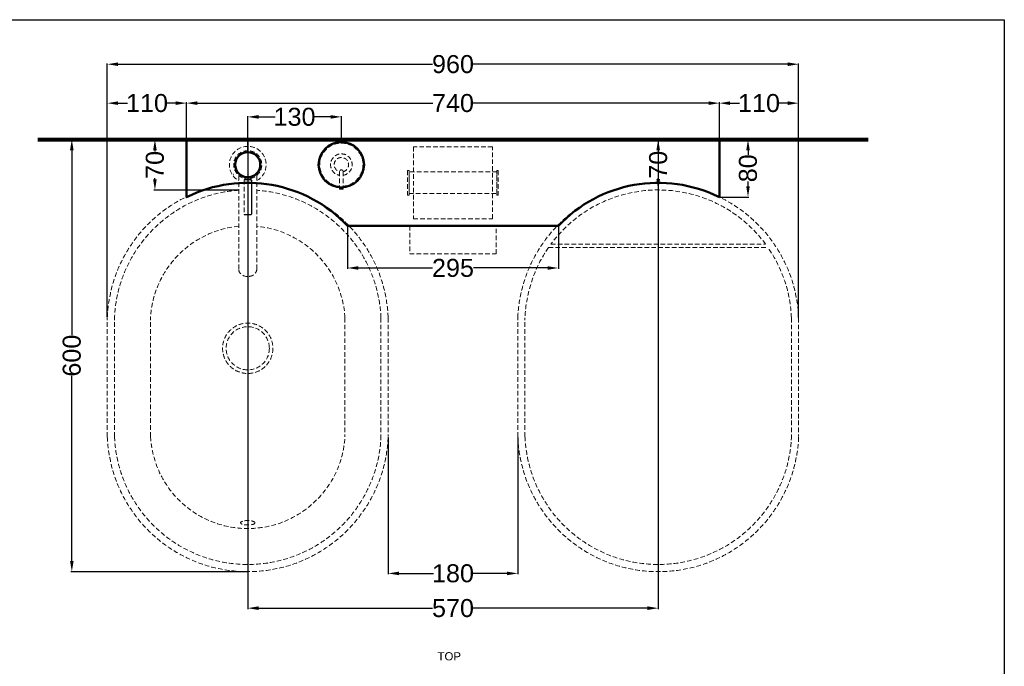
# Model space of a CAD drawing. Header units: millimetres. Extents: x 18233 to 30229, y -672 to 1848.
# Tile 10 of 12: x 26124 to 27491, y 950 to 1848. Entities that reach past the tile are written whole.
import ezdxf

# ---------------------------------------------------------------- set-up
doc = ezdxf.new("R2010")
doc.units = ezdxf.units.MM
doc.header["$MEASUREMENT"] = 0
doc.linetypes.add('DASHED2', pattern=[9.525, 6.35, -3.175])
for name, color, linetype in [('Attacchi_Scarico', 2, 'Continuous'), ('Evidenziata', 12, 'Continuous'), ('Kit sifone', 5, 'Continuous'), ('Quote', 4, 'Continuous')]:
    doc.layers.add(name, color=color, linetype=linetype)
for name, color, linetype, lineweight in [('Layer1', 5, 'DASHED2', 0), ('Sezione', 1, 'Continuous', 50), ('sezione linea', 6, 'Continuous', 80), ('tratteggiate', 5, 'DASHED2', 0)]:
    doc.layers.add(name, color=color, linetype=linetype, lineweight=lineweight)
doc.styles.get("Standard").update_dxf_attribs({"font": 'arial.ttf'})
doc.dimstyles.new('ISO-25', dxfattribs={"dimtxt": 25, "dimasz": 15, "dimexe": 1.25, "dimexo": 0.625, "dimtad": 0, "dimdec": 1, "dimrnd": 5, "dimtxsty": 'Standard', "dimcen": 2.5, "dimadec": 0, "dimazin": 0, "dimtfac": 1, "dimtdec": 1, "dimtmove": 0, "dimatfit": 3, "dimfxl": 1, "dimarcsym": 0})

# ---------------------------------------------------------------- blocks, each defined once
blk = doc.blocks.new('acc1')
at = {"layer": 'Sezione'}
blk.add_lwpolyline([(-21094.6, 6935.2), (-21094.6, 7015.2), (-20354.8, 7015.2), (-20354.8, 6935.2, 0.331305), (-20578.4, 6895.2), (-20871.1, 6895.2, 0.331305), (-21094.6, 6935.2, 4.244431)], format="xyb", dxfattribs=at)
for centre, radius in [((-20569.7, 6980.3), 31.5), ((-20439.7, 6980.3), 17.5)]:
    blk.add_circle(centre, radius, dxfattribs=at)
at = {"layer": 'tratteggiate'}
for points in [[(-20669.7, 6905.2), (-20779.7, 6905.2), (-20779.7, 7005.2), (-20669.7, 7005.2), (-20669.7, 6905.2)], [(-20785.7, 6938.2), (-20785.7, 6972.2), (-20787.7, 6972.2), (-20787.7, 6938.2), (-20785.7, 6938.2)], [(-20663.7, 6938.2), (-20663.7, 6972.2), (-20661.7, 6972.2), (-20661.7, 6938.2), (-20663.7, 6938.2)]]:
    blk.add_lwpolyline(points, dxfattribs=at)
for points in [[(-20785.7, 6940.2), (-20785.7, 6970.2), (-20663.7, 6970.2), (-20663.7, 6940.2)], [(-20784.7, 6895.2), (-20664.7, 6895.2), (-20664.7, 6856.4), (-20784.7, 6856.4)]]:
    blk.add_lwpolyline(points, close=True, dxfattribs=at)
blk = doc.blocks.new('*D191')
at = {"layer": 'Defpoints', "color": 0, "transparency": 16777216}
for p in [(27010.2, 1681.4), (27010.2, 1681.4), (27010.2, 1611.4)]:
    blk.add_point(p, dxfattribs=at)
at = {"layer": 'Quote', "color": 0, "lineweight": -2, "transparency": 16777216}
for p, q in [((27010.8, 1681.4), (27011.5, 1681.4)), ((27010.2, 1666.4), (27010.2, 1664.8)), ((27010.2, 1626.4), (27010.2, 1628)), ((27010.8, 1611.4), (27011.5, 1611.4))]:
    blk.add_line(p, q, dxfattribs=at)
at = {"layer": 'Quote', "color": 0, "transparency": 16777216}
for points in [[(27007.7, 1666.4), (27012.7, 1666.4), (27010.2, 1681.4)], [(27007.7, 1626.4), (27012.7, 1626.4), (27010.2, 1611.4)]]:
    blk.add_solid(points, dxfattribs=at)
at = {"layer": 'Quote', "color": 0, "transparency": 16777216, "insert": (27010.2, 1646.4), "char_height": 25, "attachment_point": 5, "rotation": 90}
blk.add_mtext('70', dxfattribs=at)
blk = doc.blocks.new('*D192')
at = {"layer": 'Defpoints', "color": 0, "transparency": 16777216}
for p in [(26311.3, 1681.4), (26427.6, 1681.4), (26427.6, 1611)]:
    blk.add_point(p, dxfattribs=at)
at = {"layer": 'Quote', "color": 0, "lineweight": -2, "transparency": 16777216}
for p, q in [((26427, 1681.4), (26310, 1681.4)), ((26311.3, 1666.4), (26311.3, 1664.6)), ((26311.3, 1626), (26311.3, 1627.8)), ((26427, 1611), (26310, 1611))]:
    blk.add_line(p, q, dxfattribs=at)
at = {"layer": 'Quote', "color": 0, "transparency": 16777216}
for points in [[(26308.8, 1666.4), (26313.8, 1666.4), (26311.3, 1681.4)], [(26308.8, 1626), (26313.8, 1626), (26311.3, 1611)]]:
    blk.add_solid(points, dxfattribs=at)
at = {"layer": 'Quote', "color": 0, "transparency": 16777216, "insert": (26311.3, 1646.2), "char_height": 25, "attachment_point": 5, "rotation": 90}
blk.add_mtext('70', dxfattribs=at)
blk = doc.blocks.new('*D193')
at = {"layer": 'Defpoints', "color": 0, "transparency": 16777216}
for p in [(26440.2, 1712.9), (26570.2, 1676.5), (26440.2, 1664)]:
    blk.add_point(p, dxfattribs=at)
at = {"layer": 'Quote', "color": 0, "lineweight": -2, "transparency": 16777216}
for p, q in [((26440.2, 1664.6), (26440.2, 1714.1)), ((26455.2, 1712.9), (26478.2, 1712.9)), ((26555.2, 1712.9), (26532.2, 1712.9)), ((26570.2, 1677.1), (26570.2, 1714.1))]:
    blk.add_line(p, q, dxfattribs=at)
at = {"layer": 'Quote', "color": 0, "transparency": 16777216}
for points in [[(26455.2, 1715.4), (26455.2, 1710.4), (26440.2, 1712.9)], [(26555.2, 1715.4), (26555.2, 1710.4), (26570.2, 1712.9)]]:
    blk.add_solid(points, dxfattribs=at)
at = {"layer": 'Quote', "color": 0, "transparency": 16777216, "insert": (26505.2, 1712.9), "char_height": 25, "attachment_point": 5}
blk.add_mtext('130', dxfattribs=at)
blk = doc.blocks.new('*D194')
at = {"layer": 'Defpoints', "color": 0, "transparency": 16777216}
for p in [(26355.3, 1732), (26355.3, 1681.4), (27095.1, 1681.4)]:
    blk.add_point(p, dxfattribs=at)
at = {"layer": 'Quote', "color": 0, "lineweight": -2, "transparency": 16777216}
for p, q in [((26355.3, 1682), (26355.3, 1733.2)), ((26370.3, 1732), (26697.1, 1732)), ((27080.1, 1732), (26753.3, 1732)), ((27095.1, 1682), (27095.1, 1733.2))]:
    blk.add_line(p, q, dxfattribs=at)
at = {"layer": 'Quote', "color": 0, "transparency": 16777216}
for points in [[(26370.3, 1734.5), (26370.3, 1729.5), (26355.3, 1732)], [(27080.1, 1734.5), (27080.1, 1729.5), (27095.1, 1732)]]:
    blk.add_solid(points, dxfattribs=at)
at = {"layer": 'Quote', "color": 0, "transparency": 16777216, "insert": (26725.2, 1732), "char_height": 25, "attachment_point": 5}
blk.add_mtext('740', dxfattribs=at)
blk = doc.blocks.new('*D195')
at = {"layer": 'Defpoints', "color": 0, "transparency": 16777216}
for p in [(26578.8, 1561.4), (26871.6, 1561.4), (26578.8, 1503)]:
    blk.add_point(p, dxfattribs=at)
at = {"layer": 'Quote', "color": 0, "lineweight": -2, "transparency": 16777216}
for p, q in [((26578.8, 1560.8), (26578.8, 1501.7)), ((26871.6, 1560.8), (26871.6, 1501.7)), ((26593.8, 1503), (26696.7, 1503)), ((26856.6, 1503), (26753.8, 1503))]:
    blk.add_line(p, q, dxfattribs=at)
at = {"layer": 'Quote', "color": 0, "transparency": 16777216}
for points in [[(26593.8, 1505.5), (26593.8, 1500.5), (26578.8, 1503)], [(26856.6, 1505.5), (26856.6, 1500.5), (26871.6, 1503)]]:
    blk.add_solid(points, dxfattribs=at)
at = {"layer": 'Quote', "color": 0, "transparency": 16777216, "insert": (26725.2, 1503), "char_height": 25, "attachment_point": 5}
blk.add_mtext('295', dxfattribs=at)
blk = doc.blocks.new('*D197')
at = {"layer": 'Defpoints', "color": 0, "transparency": 16777216}
for p in [(27095.1, 1681.4), (27134.9, 1681.4), (27095.1, 1601.6)]:
    blk.add_point(p, dxfattribs=at)
at = {"layer": 'Quote', "color": 0, "lineweight": -2, "transparency": 16777216}
for p, q in [((27095.7, 1681.4), (27136.1, 1681.4)), ((27134.9, 1666.4), (27134.9, 1660)), ((27134.9, 1616.6), (27134.9, 1623)), ((27095.7, 1601.6), (27136.1, 1601.6))]:
    blk.add_line(p, q, dxfattribs=at)
at = {"layer": 'Quote', "color": 0, "transparency": 16777216}
for points in [[(27132.4, 1666.4), (27137.4, 1666.4), (27134.9, 1681.4)], [(27132.4, 1616.6), (27137.4, 1616.6), (27134.9, 1601.6)]]:
    blk.add_solid(points, dxfattribs=at)
at = {"layer": 'Quote', "color": 0, "transparency": 16777216, "insert": (27134.9, 1641.5), "char_height": 25, "attachment_point": 5, "rotation": 90}
blk.add_mtext('80', dxfattribs=at)
blk = doc.blocks.new('*D118')
at = {"layer": 'Defpoints', "color": 0, "transparency": 16777216}
for p in [(26440.2, 1681.4), (27010.2, 1681.4), (26440.2, 1030.4)]:
    blk.add_point(p, dxfattribs=at)
at = {"layer": 'Evidenziata', "color": 0, "lineweight": -2, "transparency": 16777216}
for p, q in [((26440.2, 1680.8), (26440.2, 1029.2)), ((27010.2, 1680.8), (27010.2, 1029.2)), ((26455.2, 1030.4), (26697, 1030.4)), ((26995.2, 1030.4), (26753.4, 1030.4))]:
    blk.add_line(p, q, dxfattribs=at)
at = {"layer": 'Evidenziata', "color": 0, "transparency": 16777216}
for points in [[(26455.2, 1032.9), (26455.2, 1027.9), (26440.2, 1030.4)], [(26995.2, 1032.9), (26995.2, 1027.9), (27010.2, 1030.4)]]:
    blk.add_solid(points, dxfattribs=at)
at = {"layer": 'Evidenziata', "color": 0, "transparency": 16777216, "insert": (26725.2, 1030.4), "char_height": 25, "attachment_point": 5}
blk.add_mtext('570', dxfattribs=at)
blk = doc.blocks.new('*D198')
at = {"layer": 'Defpoints', "color": 0, "transparency": 16777216}
for p in [(26195.9, 1681.4), (26440.2, 1681.4), (26440.2, 1081.1)]:
    blk.add_point(p, dxfattribs=at)
at = {"layer": 'Quote', "color": 0, "lineweight": -2, "transparency": 16777216}
for p, q in [((26439.5, 1681.4), (26194.7, 1681.4)), ((26195.9, 1666.4), (26195.9, 1409.5)), ((26195.9, 1096.1), (26195.9, 1353)), ((26439.6, 1081.1), (26194.7, 1081.1))]:
    blk.add_line(p, q, dxfattribs=at)
at = {"layer": 'Quote', "color": 0, "transparency": 16777216}
for points in [[(26193.4, 1666.4), (26198.4, 1666.4), (26195.9, 1681.4)], [(26193.4, 1096.1), (26198.4, 1096.1), (26195.9, 1081.1)]]:
    blk.add_solid(points, dxfattribs=at)
at = {"layer": 'Quote', "color": 0, "transparency": 16777216, "insert": (26195.9, 1381.2), "char_height": 25, "attachment_point": 5, "rotation": 90}
blk.add_mtext('600', dxfattribs=at)
blk = doc.blocks.new('*D199')
at = {"layer": 'Defpoints', "color": 0, "transparency": 16777216}
for p in [(26245.2, 1786.1), (26245.2, 1434.2), (27205.2, 1433.8)]:
    blk.add_point(p, dxfattribs=at)
at = {"layer": 'Quote', "color": 0, "lineweight": -2, "transparency": 16777216}
for p, q in [((26245.2, 1434.8), (26245.2, 1787.3)), ((26260.2, 1786.1), (26697, 1786.1)), ((27190.2, 1786.1), (26753.4, 1786.1)), ((27205.2, 1434.4), (27205.2, 1787.3))]:
    blk.add_line(p, q, dxfattribs=at)
at = {"layer": 'Quote', "color": 0, "transparency": 16777216}
for points in [[(26260.2, 1788.6), (26260.2, 1783.6), (26245.2, 1786.1)], [(27190.2, 1788.6), (27190.2, 1783.6), (27205.2, 1786.1)]]:
    blk.add_solid(points, dxfattribs=at)
at = {"layer": 'Quote', "color": 0, "transparency": 16777216, "insert": (26725.2, 1786.1), "char_height": 25, "attachment_point": 5}
blk.add_mtext('960', dxfattribs=at)
blk = doc.blocks.new('*D200')
at = {"layer": 'Defpoints', "color": 0, "transparency": 16777216}
for p in [(26635.2, 1268.4), (26815.2, 1268.4), (26635.2, 1078.7)]:
    blk.add_point(p, dxfattribs=at)
at = {"layer": 'Quote', "color": 0, "lineweight": -2, "transparency": 16777216}
for p, q in [((26635.2, 1267.7), (26635.2, 1077.5)), ((26815.2, 1267.7), (26815.2, 1077.5)), ((26650.2, 1078.7), (26698.2, 1078.7)), ((26800.2, 1078.7), (26752.2, 1078.7))]:
    blk.add_line(p, q, dxfattribs=at)
at = {"layer": 'Quote', "color": 0, "transparency": 16777216}
for points in [[(26650.2, 1081.2), (26650.2, 1076.2), (26635.2, 1078.7)], [(26800.2, 1081.2), (26800.2, 1076.2), (26815.2, 1078.7)]]:
    blk.add_solid(points, dxfattribs=at)
at = {"layer": 'Quote', "color": 0, "transparency": 16777216, "insert": (26725.2, 1078.7), "char_height": 25, "attachment_point": 5}
blk.add_mtext('180', dxfattribs=at)
blk = doc.blocks.new('*D130')
at = {"layer": 'Defpoints', "color": 0, "transparency": 16777216}
for p in [(26245.2, 1732), (26245.2, 1681.4), (26355.3, 1681.4)]:
    blk.add_point(p, dxfattribs=at)
at = {"layer": 'Quote', "color": 0, "lineweight": -2, "transparency": 16777216}
for p, q in [((26245.2, 1682), (26245.2, 1733.2)), ((26260.2, 1732), (26273.3, 1732)), ((26340.3, 1732), (26327.3, 1732)), ((26355.3, 1682), (26355.3, 1733.2))]:
    blk.add_line(p, q, dxfattribs=at)
at = {"layer": 'Quote', "color": 0, "transparency": 16777216}
for points in [[(26260.2, 1734.5), (26260.2, 1729.5), (26245.2, 1732)], [(26340.3, 1734.5), (26340.3, 1729.5), (26355.3, 1732)]]:
    blk.add_solid(points, dxfattribs=at)
at = {"layer": 'Quote', "color": 0, "transparency": 16777216, "insert": (26300.3, 1732), "char_height": 25, "attachment_point": 5}
blk.add_mtext('110', dxfattribs=at)
blk = doc.blocks.new('*D131')
at = {"layer": 'Defpoints', "color": 0, "transparency": 16777216}
for p in [(27205.2, 1732), (27095.1, 1681.4), (27205.2, 1681.4)]:
    blk.add_point(p, dxfattribs=at)
at = {"layer": 'Quote', "color": 0, "lineweight": -2, "transparency": 16777216}
for p, q in [((27095.1, 1682), (27095.1, 1733.2)), ((27110.1, 1732), (27123.1, 1732)), ((27190.2, 1732), (27177.2, 1732)), ((27205.2, 1682), (27205.2, 1733.2))]:
    blk.add_line(p, q, dxfattribs=at)
at = {"layer": 'Quote', "color": 0, "transparency": 16777216}
for points in [[(27110.1, 1734.5), (27110.1, 1729.5), (27095.1, 1732)], [(27190.2, 1734.5), (27190.2, 1729.5), (27205.2, 1732)]]:
    blk.add_solid(points, dxfattribs=at)
at = {"layer": 'Quote', "color": 0, "transparency": 16777216, "insert": (27150.2, 1732), "char_height": 25, "attachment_point": 5}
blk.add_mtext('110', dxfattribs=at)

msp = doc.modelspace()

# ---------------------------------------------------------------- linework, layer by layer
at = {"layer": 'Kit sifone', "lineweight": -3}
for p, q in [((26420.21, 1632.95), (26420.01, 1632.95)), ((26436.22, 1627.38), (26436.22, 1625.57)), ((26444.22, 1627.38), (26444.22, 1625.57)), ((26445.02, 1625.37), (26435.42, 1625.37)), ((26445.22, 1625.17), (26445.22, 1577.63)), ((26572.72, 1612.39), (26567.72, 1612.39))]:
    msp.add_line(p, q, dxfattribs=at)
for centre, radius, start, end in [((26440.22, 1607.79), 20, 78.31705, 101.68297), ((26435.42, 1625.17), 0.2, 90, 180), ((26436.02, 1625.57), 0.2, 270, 0), ((26444.42, 1625.57), 0.2, 180, 270), ((26445.02, 1625.17), 0.2, 0, 90), ((26435.42, 1577.63), 0.2, 180, 268.62339), ((26440.22, 1777.37), 200, 268.62339, 270), ((26440.22, 1777.37), 200, 270, 271.37661), ((26445.02, 1577.63), 0.2, 271.37661, 0)]:
    msp.add_arc(centre, radius, start, end, dxfattribs=at)
at = {"layer": 'Layer1'}
for p, q in [((26427.61, 1631.58), (26427.61, 1501.23)), ((26452.82, 1631.58), (26452.81, 1501.49)), ((26567.72, 1636.82), (26567.72, 1612.39)), ((26572.72, 1636.82), (26572.72, 1612.39)), ((26435.22, 1625.17), (26435.22, 1577.63)), ((26857.82, 1531.41), (27162.61, 1531.41)), ((26861.21, 1536.15), (27159.23, 1536.15)), ((26245.22, 1268.76), (26245.22, 1433.76)), ((26255.22, 1268.76), (26255.22, 1433.76)), ((26305.22, 1268.76), (26305.22, 1433.76)), ((26575.22, 1433.76), (26575.22, 1268.76)), ((26625.22, 1433.76), (26625.22, 1268.76)), ((26635.22, 1433.76), (26635.22, 1268.76)), ((26815.22, 1268.76), (26815.22, 1433.76)), ((26825.22, 1268.76), (26825.22, 1433.76)), ((27195.22, 1433.76), (27195.22, 1268.76)), ((27205.22, 1433.76), (27205.22, 1268.76))]:
    msp.add_line(p, q, dxfattribs=at)
for radius in [35, 30]:
    msp.add_circle((26440.22, 1391.41), radius, dxfattribs=at)
for centre, radius, start, end in [((26440.22, 1646.5), 25.5, 299.61939, 240.379), ((26570.22, 1646.5), 30, 274.77999, 265.22001), ((26440.22, 1646.5), 19.53, 281.81991, 258.18011), ((26570.22, 1646.5), 15, 279.59407, 260.40593), ((26570.22, 1646.5), 10, 284.47751, 255.52249), ((26570.22, 1636.82), 2.5, 0, 180), ((26440.22, 1426.26), 195.15, 2.32153, 177.67847), ((27010.23, 1425.85), 195.15, 2.32153, 177.67847), ((26440.22, 1426.26), 185.15, 93.90325, 177.67847), ((26440.22, 1426.26), 185.15, 2.32153, 86.09701), ((27010.22, 1426.26), 185.15, 36.40861, 143.59139), ((26440.22, 1426.26), 135.21, 95.34868, 176.82017), ((26440.22, 1426.26), 135.21, 3.17983, 84.65227), ((27010.22, 1426.26), 185.15, 145.39452, 177.67847), ((27010.22, 1426.26), 185.15, 2.32153, 34.60548), ((26440.22, 1276.26), 195.15, 182.32153, 357.67847), ((26440.22, 1276.26), 185.15, 182.32153, 357.67847), ((26440.22, 1276.26), 135.21, 183.17983, 356.82017), ((27010.22, 1276.26), 195.15, 182.32153, 357.67847), ((27010.22, 1276.26), 185.15, 182.32153, 357.67847)]:
    msp.add_arc(centre, radius, start, end, dxfattribs=at)
at = {"layer": 'Layer1', "extrusion": (0, 0, -1)}
for start_param, end_param in [(4.712389, 4.7127115), (0, 3.1669893)]:
    msp.add_ellipse((26440.21, 1501.49), major_axis=(12.6, 0), ratio=0.8242204, start_param=start_param, end_param=end_param, dxfattribs=at)
at = {"layer": 'Layer1'}
msp.add_ellipse((26440.22, 1149.03), major_axis=(10, 0), ratio=0.3068373, dxfattribs=at)
at = {"layer": 'Quote'}
msp.add_lwpolyline([(27490.81, -174.94), (24970.81, -174.94), (24970.81, 1847.96), (27490.81, 1847.96)], close=True, dxfattribs=at)
at = {"layer": 'sezione linea'}
msp.add_line((26148.73, 1681.37), (27301.7, 1681.45), dxfattribs=at)

# ---------------------------------------------------------------- block references
at = {"layer": 'Quote', "xscale": -1}
msp.add_blockref('acc1', (6000.49, -5333.83), dxfattribs=at)

# ---------------------------------------------------------------- texts
at = {"layer": 'Attacchi_Scarico'}
msp.add_text('TOP', height=11.377, dxfattribs=at).set_placement((26703.73, 957.84))

# ---------------------------------------------------------------- dimensions: what is measured, and where the dimension line sits
at = {"layer": 'Evidenziata'}
dim = msp.add_linear_dim(base=(26440.17, 1030.41), p1=(27010.17, 1681.43), p2=(26440.17, 1681.39), angle=180, dimstyle='ISO-25', dxfattribs=at)
dim.commit()
dim.dimension.update_dxf_attribs({"geometry": '*D118', "text_midpoint": (26725.17, 1030.41)})
at = {"layer": 'Quote'}
for base, p1, p2, angle, picture, middle in [((26245.22, 1786.1), (27205.22, 1433.76), (26245.22, 1434.16), 180, '*D199', (26725.22, 1786.1)), ((26355.33, 1731.97), (27095.11, 1681.41), (26355.33, 1681.38), 180, '*D194', (26725.22, 1731.97)), ((26440.22, 1712.89), (26570.22, 1676.5), (26440.22, 1664), 180, '*D193', (26505.22, 1712.89)), ((26195.91, 1681.39), (26440.22, 1081.11), (26440.17, 1681.39), 90, '*D198', (26195.91, 1381.25)), ((26311.27, 1681.41), (26427.61, 1610.98), (26427.61, 1681.41), 90, '*D192', (26311.27, 1646.19)), ((27010.22, 1681.41), (27010.22, 1611.41), (27010.22, 1681.41), 90, '*D191', (27010.22, 1646.41)), ((27134.85, 1681.41), (27095.11, 1601.58), (27095.11, 1681.41), 90, '*D197', (27134.85, 1641.49)), ((26578.8449, 1502.9661), (26871.5876, 1561.4092), (26578.8449, 1561.4092), 180, '*D195', (26725.2163, 1502.9661)), ((26635.22, 1078.72), (26815.23, 1268.35), (26635.22, 1268.35), 180, '*D200', (26725.22, 1078.72))]:
    dim = msp.add_linear_dim(base=base, p1=p1, p2=p2, angle=angle, dimstyle='ISO-25', dxfattribs=at)
    dim.commit()
    dim.dimension.update_dxf_attribs({"geometry": picture, "text_midpoint": middle})
for base, p1, p2, picture, middle in [((26245.22, 1731.97), (26355.33, 1681.41), (26245.22, 1681.41), '*D130', (26300.27, 1731.97)), ((27205.22, 1731.97), (27095.11, 1681.41), (27205.22, 1681.41), '*D131', (27150.16, 1731.97))]:
    dim = msp.add_linear_dim(base=base, p1=p1, p2=p2, dimstyle='ISO-25', dxfattribs=at)
    dim.commit()
    dim.dimension.update_dxf_attribs({"geometry": picture, "text_midpoint": middle})

doc.saveas('drawing.dxf')
